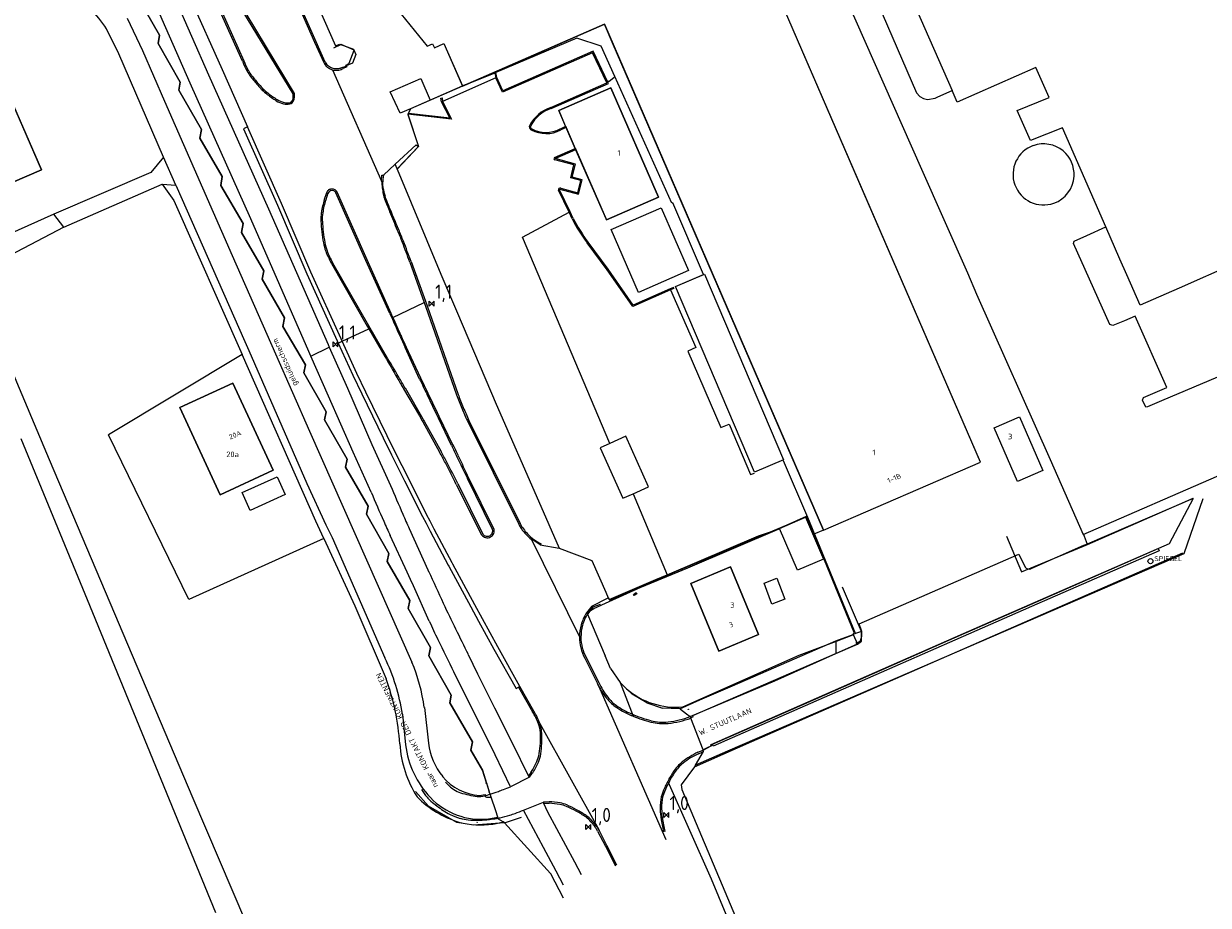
# Model space of a CAD drawing. Extents: x 145741 to 149421, y 457889 to 459999.
# Tile 77 of 84: x 149074 to 149285, y 459438 to 459595. Entities that reach past the tile are written whole.
import ezdxf
from ezdxf.enums import TextEntityAlignment as Align

# ---------------------------------------------------------------- set-up
doc = ezdxf.new("R2010")
doc.units = 0
doc.header["$LTSCALE"] = 4
doc.layers.get('0').update_dxf_attribs({"linetype": 'CONTINUOUS'})
doc.styles.add('ISO', font='ISO')
doc.styles.get("Standard").update_dxf_attribs({"font": 'ISO'})
doc.linetypes.add('RASTER', pattern='A,0.25,-0.25,[150,BLOK.SHX,S=0.25,R=0,X=0,Y=0],-0.25,0.25', length=1)

# ---------------------------------------------------------------- blocks, each defined once
blk = doc.blocks.new('kilometerpaal')
at = {"color": 0}
for p, q in [((-0.44, 0.44), (0.44, -0.44)), ((-0.44, -0.44), (-0.44, 0.44)), ((0.44, 0.44), (-0.44, -0.44)), ((0.44, -0.44), (0.44, 0.44))]:
    blk.add_line(p, q, dxfattribs=at)
at = {"color": 0, "style": 'ISO'}
blk.add_attdef('KILOMETERPAAL', (0.59, 0.87), '', height=2.5, dxfattribs=at)

msp = doc.modelspace()

# ---------------------------------------------------------------- linework, layer by layer
for p, q in [((149244.79, 459517.1), (149194.54, 459633.11)), ((149141.63, 459596.88), (149146.24, 459591.18)), ((149153.4, 459584.43), (149177.85, 459595.11)), ((149177.85, 459595.11), (149216.87, 459505.01)), ((149146.24, 459591.18), (149147.19, 459591.61)), ((149147.19, 459591.61), (149147.53, 459590.9)), ((149147.53, 459590.9), (149149.23, 459591.65)), ((149149.23, 459591.65), (149152.56, 459584.09)), ((149172.92, 459592.63), (149158.48, 459586.48)), ((149177.23, 459591.19), (149172.92, 459592.63)), ((149130.95, 459591.48), (149129.58, 459590.83)), ((149133.27, 459590.47), (149130.95, 459591.48)), ((149132.35, 459588.15), (149133.27, 459590.47)), ((149175.7, 459590.02), (149159.65, 459582.97)), ((149175.79, 459590.28), (149159.75, 459583.23)), ((149178.28, 459584.66), (149175.7, 459590.02)), ((149178.44, 459584.79), (149175.79, 459590.28)), ((149179.68, 459585.75), (149177.23, 459591.19)), ((149131.79, 459587.75), (149132.35, 459588.15)), ((149139.64, 459583.04), (149145.11, 459585.45)), ((149145.11, 459585.45), (149146.81, 459581.59)), ((149158.47, 459585.57), (149148.99, 459581.35)), ((149158.29, 459586.4), (149153.4, 459584.43)), ((149158.48, 459586.48), (149158.29, 459586.4)), ((149158.29, 459586.4), (149158.47, 459585.57)), ((149159.65, 459582.97), (149158.47, 459585.57)), ((149158.66, 459585.63), (149158.48, 459586.48)), ((149159.75, 459583.23), (149158.66, 459585.63)), ((149178.64, 459584.94), (149179.48, 459585.59)), ((149179.48, 459585.59), (149179.68, 459585.75)), ((149189.83, 459563.2), (149179.68, 459585.75)), ((149070.96, 459584.27), (149077.53, 459569.17)), ((149152.46, 459584.05), (149143.27, 459580.05)), ((149152.56, 459584.09), (149152.46, 459584.05)), ((149153.4, 459584.43), (149152.56, 459584.09)), ((149152.56, 459584.09), (149152.57, 459584.06)), ((149152.57, 459584.06), (149153.4, 459584.43)), ((149168.25, 459580.28), (149178.28, 459584.66)), ((149168.32, 459580.09), (149178.55, 459584.56)), ((149178.99, 459583.78), (149169.68, 459579.71)), ((149178.44, 459584.79), (149178.28, 459584.66)), ((149178.64, 459584.94), (149178.44, 459584.79)), ((149178.55, 459584.56), (149178.44, 459584.79)), ((149187.47, 459564.31), (149178.99, 459583.78)), ((149141.41, 459579.25), (149139.64, 459583.04)), ((149148.71, 459581.93), (149148.91, 459581.99)), ((149148.8, 459581.29), (149148.71, 459581.93)), ((149150.26, 459578.4), (149148.8, 459581.29)), ((149148.91, 459581.99), (149148.99, 459581.35)), ((149148.99, 459581.35), (149150.61, 459578.16)), ((149143.27, 459580.05), (149141.41, 459579.25)), ((149142.82, 459579.1), (149142.79, 459579.04)), ((149142.79, 459579.04), (149144.68, 459573.31)), ((149142.91, 459579.28), (149142.82, 459579.1)), ((149150.61, 459578.16), (149142.82, 459579.1)), ((149143.27, 459580.05), (149142.91, 459579.28)), ((149142.91, 459579.28), (149150.26, 459578.4)), ((149169.68, 459579.71), (149170.91, 459576.9)), ((149170.91, 459576.9), (149169.94, 459576.43)), ((149170.91, 459576.9), (149170.99, 459576.72)), ((149170.99, 459576.72), (149170.03, 459576.26)), ((149170.99, 459576.72), (149172.64, 459572.95)), ((149140.54, 459570.16), (149144.26, 459573.62)), ((149144.68, 459573.31), (149140.88, 459569.35)), ((149144.26, 459573.62), (149144.68, 459573.31)), ((149168.94, 459571.33), (149172.64, 459572.95)), ((149169.06, 459571.16), (149172.72, 459572.76)), ((149172.64, 459572.95), (149172.72, 459572.76)), ((149172.72, 459572.76), (149178.2, 459560.25)), ((149172.4, 459570.04), (149169.01, 459570.97)), ((149172.65, 459570.18), (149169.06, 459571.16)), ((149077.53, 459569.17), (149069.1, 459565.54)), ((149171.82, 459567.72), (149172.4, 459570.04)), ((149172.06, 459567.86), (149172.65, 459570.18)), ((149173.61, 459567.25), (149171.82, 459567.72)), ((149173.85, 459567.39), (149172.06, 459567.86)), ((149173.07, 459565.09), (149173.61, 459567.25)), ((149173.22, 459564.85), (149173.85, 459567.39)), ((149171.54, 459561.6), (149169.66, 459565.54)), ((149171.73, 459561.68), (149169.84, 459565.62)), ((149169.88, 459565.72), (149173.22, 459564.85)), ((149170.05, 459565.88), (149173.07, 459565.09)), ((149178.2, 459560.25), (149187.47, 459564.31)), ((149179, 459558.51), (149187.95, 459562.42)), ((149187.95, 459562.42), (149192.83, 459551.26)), ((149190.02, 459563.28), (149189.83, 459563.2)), ((149195.49, 459550.54), (149190.02, 459563.28)), ((149163.24, 459557.15), (149171.54, 459561.6)), ((149172.07, 459560.42), (149171.54, 459561.6)), ((149172.25, 459560.51), (149171.73, 459561.68)), ((149183.88, 459547.34), (149179, 459558.51)), ((149178.78, 459520.45), (149163.24, 459557.15)), ((149178.31, 459551.34), (149174.75, 459556.14)), ((149178.47, 459551.46), (149174.91, 459556.26)), ((149182.88, 459544.83), (149178.31, 459551.34)), ((149182.95, 459545.08), (149178.47, 459551.46)), ((149192.83, 459551.26), (149183.88, 459547.34)), ((149190.49, 459548.41), (149195.49, 459550.54)), ((149195.49, 459550.54), (149195.64, 459550.6)), ((149195.64, 459550.6), (149209.73, 459517.53)), ((149189.58, 459547.81), (149182.88, 459544.83)), ((149189.51, 459547.99), (149182.95, 459545.08)), ((149190.12, 459548.23), (149189.51, 459547.99)), ((149190.19, 459548.04), (149189.58, 459547.81)), ((149189.58, 459547.81), (149194.08, 459537.51)), ((149190.19, 459548.04), (149190.12, 459548.23)), ((149204.58, 459515.33), (149190.49, 459548.41)), ((149194.08, 459537.51), (149192.7, 459536.9)), ((149192.7, 459536.9), (149198.58, 459523.31)), ((149111.62, 459531.19), (149102.17, 459526.82)), ((149118.8, 459515.69), (149111.62, 459531.19)), ((149102.17, 459526.82), (149109.35, 459511.31)), ((149247.27, 459523.21), (149251.78, 459525.16)), ((149251.78, 459525.16), (149255.9, 459515.65)), ((149198.58, 459523.31), (149200.06, 459523.9)), ((149200.06, 459523.9), (149203.87, 459514.9)), ((149251.4, 459513.69), (149247.27, 459523.21)), ((149178.78, 459520.45), (149177.07, 459519.67)), ((149181.64, 459521.74), (149178.78, 459520.45)), ((149185.69, 459512.75), (149181.64, 459521.74)), ((149177.07, 459519.67), (149181.11, 459510.69)), ((149109.35, 459511.31), (149118.8, 459515.69)), ((149209.73, 459517.53), (149204.58, 459515.33)), ((149214.07, 459507.29), (149209.75, 459517.33)), ((149216.87, 459505.01), (149244.79, 459517.1)), ((149255.9, 459515.65), (149251.4, 459513.69)), ((149113.29, 459511.7), (149119.5, 459514.53)), ((149119.5, 459514.53), (149120.95, 459511.34)), ((149203.87, 459514.9), (149204.54, 459515.15)), ((149114.74, 459508.51), (149113.29, 459511.7)), ((149181.11, 459510.69), (149182.92, 459511.5)), ((149182.92, 459511.5), (149185.69, 459512.75)), ((149182.92, 459511.5), (149189.01, 459497.04)), ((149120.95, 459511.34), (149114.74, 459508.51)), ((149263.89, 459502.46), (149282.71, 459510.7)), ((149222.55, 459486.6), (149214.07, 459507.29)), ((149209.02, 459505.25), (149192.6, 459498.27)), ((149205.26, 459503.98), (149209.02, 459505.25)), ((149189.01, 459497.04), (149205.26, 459503.98)), ((149249.45, 459503.91), (149252.12, 459497.56)), ((149263.89, 459502.46), (149263.15, 459504.37)), ((149228.77, 459478.19), (149280.85, 459501)), ((149252.12, 459497.56), (149263.89, 459502.46)), ((149254.67, 459492.19), (149276.45, 459501.72)), ((149276.62, 459501.35), (149254.83, 459491.83)), ((149276.45, 459501.72), (149277.64, 459502.27)), ((149276.45, 459501.72), (149276.62, 459501.35)), ((149192.6, 459498.27), (149178.69, 459492.51)), ((149187.01, 459496.22), (149189.01, 459497.04)), ((149193.19, 459495.53), (149200.28, 459498.49)), ((149200.28, 459498.49), (149205.29, 459486.42)), ((149178.66, 459492.66), (149187.01, 459496.22)), ((149198.21, 459483.49), (149193.19, 459495.53)), ((149223.62, 459486.98), (149220.24, 459494.85)), ((149178.51, 459492.96), (149178.66, 459492.66)), ((149182.99, 459493.58), (149183.49, 459493.9)), ((149183.11, 459493.38), (149182.99, 459493.58)), ((149183.61, 459493.7), (149183.11, 459493.38)), ((149183.49, 459493.9), (149183.61, 459493.7)), ((149175.75, 459491.28), (149174.8, 459490.05)), ((149177.08, 459491.8), (149175.75, 459491.28)), ((149239.15, 459485.4), (149254.67, 459492.19)), ((149254.83, 459491.83), (149239.31, 459485.03)), ((149205.29, 459486.42), (149198.21, 459483.49)), ((149219.04, 459485.33), (149222.15, 459486.46)), ((149222.55, 459486.6), (149222.15, 459486.46)), ((149222.15, 459486.46), (149222.88, 459484.71)), ((149223.62, 459486.98), (149222.55, 459486.6)), ((149223.63, 459485.23), (149223.62, 459486.98)), ((149200.66, 459477.29), (149219.04, 459485.33)), ((149219.04, 459485.33), (149219.05, 459483.06)), ((149219.05, 459483.06), (149222.88, 459484.71)), ((149222.88, 459484.71), (149223.63, 459485.23)), ((149226.95, 459480.02), (149239.15, 459485.4)), ((149239.31, 459485.03), (149227.11, 459479.65)), ((149208.19, 459478.18), (149219.05, 459483.06)), ((149213.44, 459474.09), (149226.95, 459480.02)), ((149193.1, 459471.81), (149208.19, 459478.18)), ((149204.1, 459467.37), (149228.77, 459478.19)), ((149227.11, 459479.65), (149213.61, 459473.72)), ((149194.83, 459474.78), (149200.66, 459477.29)), ((149191.28, 459473.21), (149194.83, 459474.78)), ((149197.05, 459466.89), (149213.44, 459474.09)), ((149213.61, 459473.72), (149197.22, 459466.53)), ((149193.84, 459462.89), (149204.1, 459467.37)), ((149195.4, 459465.86), (149196.84, 459466.59)), ((149196.78, 459466.78), (149197.05, 459466.89)), ((149196.84, 459466.59), (149196.78, 459466.78)), ((149197.22, 459466.53), (149197.05, 459466.89)), ((149146.5, 459455.86), (149144.18, 459458.48)), ((149151.55, 459452.95), (149146.5, 459455.86)), ((149154.49, 459452.47), (149151.55, 459452.95)), ((149160.04, 459452.93), (149154.49, 459452.47))]:
    msp.add_line(p, q)
at = {"linetype": 'Continuous'}
for p, q in [((149224.1, 459564.87), (149194.54, 459633.11)), ((149212.94, 459617.44), (149234.32, 459569.3)), ((149117.06, 459612.54), (149126.19, 459591.91)), ((149128.07, 459588.33), (149117.28, 459612.66)), ((149113.33, 459588.48), (149104.17, 459609.03)), ((149104.39, 459609.15), (149113.58, 459588.55)), ((149098.11, 459607.04), (149107.31, 459586.08)), ((149100.25, 459608.28), (149109.72, 459587)), ((149104.06, 459584.59), (149094.71, 459605.83)), ((149122.37, 459582.68), (149109.83, 459603.33)), ((149110.03, 459603.45), (149122.58, 459582.78)), ((149098.57, 459593.16), (149094.62, 459600.07)), ((149125.76, 459600.68), (149129.93, 459591.21)), ((149231.76, 459601.53), (149239.76, 459583.27)), ((149226.51, 459598.75), (149233.42, 459582.89)), ((149092.83, 459596.14), (149095.52, 459590.39)), ((149141.63, 459596.88), (149146.24, 459591.18)), ((149091.3, 459589.84), (149089.15, 459594.26)), ((149177.85, 459595.11), (149152.57, 459584.06)), ((149179.23, 459591.92), (149177.85, 459595.11)), ((149098.31, 459591.67), (149098.57, 459593.16)), ((149102.26, 459584.75), (149098.31, 459591.67)), ((149126.19, 459591.91), (149127.84, 459588.25)), ((149146.24, 459591.18), (149147.19, 459591.61)), ((149147.19, 459591.61), (149147.53, 459590.9)), ((149147.53, 459590.9), (149149.23, 459591.65)), ((149149.23, 459591.65), (149152.57, 459584.06)), ((149216.87, 459505.01), (149179.23, 459591.92)), ((149099.27, 459571.43), (149091.3, 459589.84)), ((149095.52, 459590.39), (149099.45, 459581.41)), ((149129.93, 459591.21), (149130.71, 459591.52)), ((149130.71, 459591.52), (149133.1, 459590.64)), ((149133.52, 459589.67), (149132.96, 459588.18)), ((149133.1, 459590.64), (149133.52, 459589.67)), ((149374.97, 459589.66), (149280.19, 459548.12)), ((149077.53, 459569.17), (149069.31, 459588.06)), ((149131.75, 459587.58), (149130.84, 459587.29)), ((149131.93, 459587.5), (149131.31, 459587.21)), ((149131.79, 459587.75), (149131.69, 459587.71)), ((149131.69, 459587.71), (149131.75, 459587.58)), ((149131.83, 459587.68), (149131.79, 459587.75)), ((149132.96, 459588.18), (149131.83, 459587.68)), ((149131.83, 459587.68), (149131.93, 459587.5)), ((149254.69, 459587.41), (149240.65, 459581.23)), ((149257.02, 459582.07), (149254.69, 459587.41)), ((149107.31, 459586.08), (149117.96, 459562.23)), ((149109.72, 459587), (149114.26, 459576.79)), ((149129.32, 459586.99), (149129.37, 459586.98)), ((149129.37, 459586.98), (149138.13, 459567.17)), ((149130.94, 459587.04), (149131.13, 459587.13)), ((149131.13, 459587.13), (149131.31, 459587.21)), ((149102.02, 459583.32), (149102.26, 459584.75)), ((149106.04, 459576.35), (149102.02, 459583.32)), ((149114.85, 459560.41), (149104.06, 459584.59)), ((149152.57, 459584.06), (149143.29, 459580.04)), ((149169.68, 459579.71), (149178.99, 459583.78)), ((149178.99, 459583.78), (149187.47, 459564.31)), ((149237.23, 459582.15), (149239.76, 459583.27)), ((149240.65, 459581.23), (149239.76, 459583.27)), ((149099.45, 459581.41), (149111.52, 459553.93)), ((149233.42, 459582.89), (149233.98, 459582.24)), ((149233.98, 459582.24), (149234.68, 459581.87)), ((149234.68, 459581.87), (149235.38, 459581.7)), ((149235.38, 459581.7), (149236.73, 459581.94)), ((149236.73, 459581.94), (149237.23, 459582.15)), ((149251.36, 459579.7), (149257.02, 459582.07)), ((149143.29, 459580.04), (149142.82, 459579.07)), ((149142.82, 459579.07), (149142.87, 459578.92)), ((149170.95, 459576.81), (149169.68, 459579.71)), ((149253.74, 459574.38), (149251.36, 459579.7)), ((149142.87, 459578.92), (149144.73, 459573.33)), ((149105.76, 459574.82), (149106.04, 459576.35)), ((149109.75, 459567.97), (149105.76, 459574.82)), ((149114.26, 459576.79), (149113.55, 459576.47)), ((149113.55, 459576.47), (149119.58, 459562.86)), ((149120.31, 459563.18), (149114.26, 459576.79)), ((149172.64, 459572.96), (149170.95, 459576.81)), ((149259.4, 459576.66), (149253.74, 459574.38)), ((149267.14, 459558.99), (149259.4, 459576.66)), ((149144.73, 459573.33), (149140.93, 459569.31)), ((149178.12, 459560.41), (149172.64, 459572.96)), ((149099.27, 459571.43), (149097.02, 459568.71)), ((149101.49, 459566.44), (149099.27, 459571.43)), ((149069.1, 459565.54), (149077.53, 459569.17)), ((149097.02, 459568.71), (149079.74, 459561.24)), ((149138.48, 459568.24), (149140.54, 459570.16)), ((149140.88, 459569.35), (149140.54, 459570.16)), ((149140.9, 459569.29), (149140.88, 459569.35)), ((149140.93, 459569.31), (149140.9, 459569.29)), ((149140.9, 459569.29), (149148.7, 459550.57)), ((149234.32, 459569.3), (149242.52, 459550.84)), ((149081.52, 459558.94), (149099.02, 459566.62)), ((149099.02, 459566.62), (149101.49, 459566.44)), ((149099.02, 459566.62), (149101.14, 459563.71)), ((149101.49, 459566.44), (149113.79, 459538.58)), ((149109.48, 459566.38), (149109.75, 459567.97)), ((149113.5, 459559.58), (149109.48, 459566.38)), ((149138.13, 459567.17), (149138.19, 459568.24)), ((149138.19, 459568.24), (149138.48, 459568.24)), ((149128.31, 459565.08), (149127.92, 459563.89)), ((149128.56, 459564.98), (149128.17, 459563.82)), ((149135.34, 459553.04), (149129.98, 459565.07)), ((149135.59, 459553.11), (149130.2, 459565.19)), ((149187.47, 459564.31), (149178.2, 459560.25)), ((149244.79, 459517.1), (149224.1, 459564.87)), ((149101.14, 459563.71), (149113.29, 459536.29)), ((149117.96, 459562.23), (149128.6, 459538.07)), ((149119.58, 459562.86), (149124.82, 459550.65)), ((149125.55, 459550.97), (149120.31, 459563.18)), ((149179, 459558.51), (149187.95, 459562.42)), ((149187.95, 459562.42), (149192.83, 459551.26)), ((149079.74, 459561.24), (149070.49, 459557.14)), ((149081.52, 459558.94), (149079.74, 459561.24)), ((149125.17, 459536.79), (149114.85, 459560.41)), ((149178.2, 459560.25), (149178.12, 459560.41)), ((149081.52, 459558.94), (149071.93, 459553.91)), ((149113.18, 459558.02), (149113.5, 459559.58)), ((149117.17, 459551.2), (149113.18, 459558.02)), ((149183.88, 459547.34), (149179, 459558.51)), ((149263.73, 459557.48), (149267.14, 459558.99)), ((149269.65, 459553.26), (149267.14, 459558.99)), ((149261.39, 459556.06), (149261.51, 459556.49)), ((149267.83, 459541.6), (149261.39, 459556.06)), ((149261.51, 459556.49), (149263.73, 459557.48)), ((149111.52, 459553.93), (149119.25, 459536.42)), ((149129.19, 459552.51), (149135.58, 459541.3)), ((149129.4, 459552.62), (149135.82, 459541.43)), ((149139.62, 459543.57), (149135.34, 459553.04)), ((149139.82, 459543.59), (149135.59, 459553.11)), ((149143.14, 459552.74), (149145.72, 459545.52)), ((149143.39, 459552.84), (149146.22, 459544.93)), ((149270.87, 459550.48), (149269.65, 459553.26)), ((149116.86, 459549.67), (149117.17, 459551.2)), ((149120.86, 459542.8), (149116.86, 459549.67)), ((149124.82, 459550.65), (149130.2, 459538.72)), ((149130.93, 459539.05), (149125.55, 459550.97)), ((149148.7, 459550.57), (149151.64, 459543.63)), ((149192.83, 459551.26), (149183.88, 459547.34)), ((149190.49, 459548.41), (149195.64, 459550.6)), ((149195.64, 459550.6), (149209.73, 459517.53)), ((149242.52, 459550.84), (149244.12, 459547.05)), ((149273.23, 459545.08), (149270.87, 459550.48)), ((149204.58, 459515.33), (149190.49, 459548.41)), ((149280.19, 459548.12), (149273.23, 459545.08)), ((149140.13, 459542.89), (149145.72, 459545.52)), ((149145.72, 459545.52), (149145.95, 459544.87)), ((149244.12, 459547.05), (149257.25, 459517.58)), ((149079, 459517.54), (149068.04, 459543.41)), ((149140.13, 459542.89), (149139.82, 459543.59)), ((149145.95, 459544.87), (149151.5, 459529.13)), ((149146.22, 459544.93), (149151.75, 459529.19)), ((149151.64, 459543.63), (149158.55, 459527.44)), ((149272.37, 459543.1), (149270.46, 459542.3)), ((149278.02, 459530.41), (149272.37, 459543.1)), ((149120.56, 459541.26), (149120.86, 459542.8)), ((149124.56, 459534.45), (149120.56, 459541.26)), ((149135.58, 459541.3), (149135.83, 459540.87)), ((149135.82, 459541.43), (149138.97, 459536)), ((149268.38, 459541.43), (149267.83, 459541.6)), ((149270.46, 459542.3), (149268.38, 459541.43)), ((149131.11, 459538.65), (149130.93, 459539.05)), ((149131.11, 459538.65), (149135.83, 459540.87)), ((149135.83, 459540.87), (149138.71, 459535.95)), ((149113.79, 459538.58), (149114.47, 459537.01)), ((149114.47, 459537.01), (149124.83, 459513.31)), ((149125.51, 459536.01), (149125.17, 459536.79)), ((149125.51, 459536.01), (149128.82, 459537.57)), ((149128.6, 459538.07), (149128.82, 459537.57)), ((149128.82, 459537.57), (149132.08, 459530.26)), ((149130.2, 459538.72), (149130.39, 459538.31)), ((149130.39, 459538.31), (149131.11, 459538.65)), ((149130.39, 459538.31), (149133.01, 459532.59)), ((149133.73, 459532.92), (149131.11, 459538.65)), ((149144.9, 459531.91), (149142.31, 459537.54)), ((149145.12, 459532.08), (149142.52, 459537.64)), ((149113.29, 459536.29), (149089.51, 459521.99)), ((149126.43, 459506.61), (149113.29, 459536.29)), ((149119.25, 459536.42), (149125.26, 459522.66)), ((149128.67, 459528.85), (149125.51, 459536.01)), ((149124.28, 459533.03), (149124.56, 459534.45)), ((149128.26, 459526.08), (149124.28, 459533.03)), ((149133.01, 459532.59), (149134.59, 459529.26)), ((149135.31, 459529.6), (149133.73, 459532.92)), ((149102.17, 459526.82), (149111.62, 459531.19)), ((149111.62, 459531.19), (149118.8, 459515.69)), ((149146.43, 459529.35), (149145.12, 459532.08)), ((149287.06, 459532.25), (149277.08, 459528.02)), ((149133.06, 459518.9), (149128.67, 459528.85)), ((149132.08, 459530.26), (149136.41, 459520.25)), ((149134.59, 459529.26), (149138.41, 459521.42)), ((149139.12, 459521.78), (149135.31, 459529.6)), ((149142.04, 459530.18), (149144.86, 459525.37)), ((149142.32, 459530.32), (149145.5, 459524.81)), ((149148.09, 459525.91), (149146.43, 459529.35)), ((149273.68, 459528.16), (149273.88, 459528.61)), ((149273.88, 459528.61), (149278.02, 459530.41)), ((149109.35, 459511.31), (149102.17, 459526.82)), ((149158.55, 459527.44), (149166.07, 459510.22)), ((149274.29, 459526.91), (149273.68, 459528.16)), ((149274.59, 459526.97), (149274.29, 459526.91)), ((149277.08, 459528.02), (149274.59, 459526.97)), ((149127.99, 459524.65), (149128.26, 459526.08)), ((149131.98, 459517.65), (149127.99, 459524.65)), ((149144.86, 459525.37), (149145.37, 459524.49)), ((149145.37, 459524.49), (149145.48, 459524.31)), ((149145.48, 459524.31), (149148.46, 459518.92)), ((149145.5, 459524.81), (149145.61, 459524.61)), ((149145.61, 459524.61), (149145.72, 459524.41)), ((149145.72, 459524.41), (149148.72, 459519.03)), ((149148.25, 459524.97), (149147.87, 459525.77)), ((149148.41, 459525.26), (149148.09, 459525.91)), ((149150.56, 459520.11), (149148.25, 459524.97)), ((149150.84, 459520.23), (149148.41, 459525.26)), ((149153.41, 459524.46), (149162.55, 459506.06)), ((149153.69, 459524.55), (149162.81, 459506.18)), ((149103.79, 459492.65), (149089.51, 459521.99)), ((149125.26, 459522.66), (149143.53, 459481.53)), ((149073.84, 459521.35), (149085.7, 459492.68)), ((149136.41, 459520.25), (149139.71, 459512.97)), ((149138.41, 459521.42), (149139.92, 459518.41)), ((149140.63, 459518.77), (149139.12, 459521.78)), ((149136.26, 459511.75), (149133.06, 459518.9)), ((149139.92, 459518.41), (149142.24, 459513.8)), ((149142.96, 459514.16), (149140.63, 459518.77)), ((149103.73, 459459.21), (149079, 459517.54)), ((149118.8, 459515.69), (149109.35, 459511.31)), ((149131.71, 459516.24), (149131.98, 459517.65)), ((149135.71, 459509.27), (149131.71, 459516.24)), ((149209.73, 459517.53), (149204.58, 459515.33)), ((149216.87, 459505.01), (149244.79, 459517.1)), ((149257.25, 459517.58), (149263.09, 459504.24)), ((149113.29, 459511.7), (149119.5, 459514.53)), ((149119.5, 459514.53), (149120.95, 459511.34)), ((149142.24, 459513.8), (149145.44, 459507.46)), ((149146.15, 459507.82), (149142.96, 459514.16)), ((149157.91, 459505.14), (149153.44, 459514.18)), ((149158.15, 459505.26), (149153.68, 459514.27)), ((149263.09, 459504.24), (149288.21, 459515.13)), ((149114.74, 459508.51), (149113.29, 459511.7)), ((149124.83, 459513.31), (149128.2, 459505.97)), ((149151.43, 459513.16), (149155.95, 459504.18)), ((149151.7, 459513.29), (149156.17, 459504.3)), ((149120.95, 459511.34), (149114.74, 459508.51)), ((149166.07, 459510.22), (149169.76, 459501.79)), ((149282.69, 459510.66), (149263.84, 459502.53)), ((149282.69, 459510.66), (149278.4, 459502.59)), ((149135.44, 459507.84), (149135.71, 459509.27)), ((149139.42, 459500.85), (149135.44, 459507.84)), ((149145.44, 459507.46), (149146.05, 459506.25)), ((149146.76, 459506.61), (149146.15, 459507.82)), ((149209.04, 459505.33), (149213.67, 459507.3)), ((149210.38, 459505.98), (149213.84, 459507.48)), ((149213.67, 459507.3), (149216.83, 459499.86)), ((149213.84, 459507.48), (149215.15, 459504.3)), ((149127.86, 459503.5), (149126.43, 459506.61)), ((149128.2, 459505.97), (149129.12, 459504.07)), ((149143.05, 459505.29), (149146.38, 459497.93)), ((149146.05, 459506.25), (149146.8, 459504.8)), ((149147.51, 459505.18), (149146.76, 459506.61)), ((149150.71, 459499.18), (149147.51, 459505.18)), ((149189.96, 459497.41), (149210.38, 459505.98)), ((149212.2, 459497.89), (149209.04, 459505.33)), ((149127.86, 459503.5), (149103.79, 459492.65)), ((149127.86, 459503.5), (149133.35, 459491.55)), ((149129.12, 459504.07), (149129.3, 459503.72)), ((149129.3, 459503.72), (149138.72, 459482.3)), ((149142.67, 459497.52), (149139.66, 459504.07)), ((149146.8, 459504.8), (149150.01, 459498.8)), ((149164.77, 459503.44), (149173.38, 459485.99)), ((149166.39, 459502.4), (149164.77, 459503.44)), ((149216.87, 459505.01), (149215.15, 459504.3)), ((149222.31, 459486.81), (149215.15, 459504.3)), ((149166.55, 459502.57), (149166.39, 459502.4)), ((149166.39, 459502.4), (149169.76, 459501.79)), ((149169.76, 459501.79), (149175.59, 459499.6)), ((149263.19, 459502.26), (149253.77, 459498.12)), ((149278.4, 459502.59), (149260.21, 459494.62)), ((149263.84, 459502.53), (149263.19, 459502.26)), ((149139.13, 459499.45), (149139.42, 459500.85)), ((149143.14, 459492.51), (149139.13, 459499.45)), ((149150.01, 459498.8), (149150.11, 459498.6)), ((149150.82, 459498.98), (149150.71, 459499.18)), ((149154.74, 459491.71), (149150.82, 459498.98)), ((149175.59, 459499.6), (149178.05, 459493.99)), ((149216.83, 459499.86), (149212.2, 459497.89)), ((149223.19, 459488.34), (149251.66, 459500.73)), ((149251.66, 459500.73), (149252.77, 459498.44)), ((149143.27, 459496.22), (149142.67, 459497.52)), ((149146.38, 459497.93), (149146.49, 459497.67)), ((149150.11, 459498.6), (149154.04, 459491.33)), ((149178.68, 459492.32), (149189.96, 459497.41)), ((149200.28, 459498.49), (149193.19, 459495.53)), ((149205.29, 459486.42), (149200.28, 459498.49)), ((149143.79, 459495.08), (149143.27, 459496.22)), ((149146.63, 459488.79), (149143.79, 459495.08)), ((149193.19, 459495.53), (149198.21, 459483.49)), ((149206.26, 459495.6), (149208.53, 459496.46)), ((149207.67, 459491.86), (149206.26, 459495.6)), ((149208.53, 459496.46), (149209.95, 459492.73)), ((149260.21, 459494.62), (149241.72, 459486.54)), ((149085.7, 459492.68), (149108.57, 459436.96)), ((149142.87, 459491.05), (149143.14, 459492.51)), ((149175.59, 459491.49), (149178.51, 459492.96)), ((149178.05, 459493.99), (149178.51, 459492.96)), ((149209.95, 459492.73), (149207.67, 459491.86)), ((149133.35, 459491.55), (149138.97, 459478.55)), ((149146.85, 459484.09), (149142.87, 459491.05)), ((149154.04, 459491.33), (149155.4, 459488.82)), ((149156.1, 459489.2), (149154.74, 459491.71)), ((149175.59, 459491.49), (149174.64, 459490.29)), ((149174.64, 459490.29), (149175.94, 459491.08)), ((149175.94, 459491.08), (149178.68, 459492.32)), ((149155.4, 459488.82), (149158.13, 459483.85)), ((149158.83, 459484.24), (149156.1, 459489.2)), ((149174.64, 459490.29), (149174.58, 459490.22)), ((149174.58, 459490.22), (149174.82, 459490.09)), ((149174.8, 459490.05), (149174.82, 459490.09)), ((149174.8, 459490.05), (149177.95, 459482.66)), ((149223.68, 459486.95), (149223.19, 459488.34)), ((149198.21, 459483.49), (149205.29, 459486.42)), ((149219.14, 459485.24), (149222.08, 459486.39)), ((149222.08, 459486.39), (149222.31, 459486.81)), ((149241.72, 459486.54), (149222.98, 459478.32)), ((149223.45, 459485.31), (149223.69, 459486.12)), ((149223.69, 459486.12), (149223.68, 459486.95)), ((149146.56, 459482.66), (149146.85, 459484.09)), ((149162.77, 459477.18), (149158.83, 459484.24)), ((149212.5, 459482.73), (149219.14, 459485.24)), ((149219.16, 459483.1), (149222.76, 459484.71)), ((149222.67, 459484.92), (149223.01, 459485.09)), ((149222.76, 459484.71), (149222.67, 459484.92)), ((149223.01, 459485.09), (149223.45, 459485.31)), ((149150.54, 459475.65), (149146.56, 459482.66)), ((149153.54, 459482.9), (149155.24, 459479.44)), ((149158.13, 459483.85), (149162.08, 459476.79)), ((149174.33, 459482.22), (149176.57, 459477.71)), ((149174.58, 459482.32), (149176.81, 459477.86)), ((149178.93, 459480.36), (149177.95, 459482.66)), ((149191.81, 459473.57), (149212.5, 459482.73)), ((149193.57, 459472.01), (149219.16, 459483.1)), ((149178.93, 459480.36), (149180.62, 459477.89)), ((149154.84, 459472.07), (149151.02, 459479.74)), ((149155.24, 459479.44), (149158.22, 459473.37)), ((149176.57, 459477.71), (149188.79, 459449.91)), ((149181.75, 459476.77), (149180.62, 459477.89)), ((149180.62, 459477.89), (149182.96, 459471.88)), ((149222.98, 459478.32), (149196.78, 459466.78)), ((149150.3, 459474.28), (149150.54, 459475.65)), ((149162.08, 459476.79), (149162.53, 459477.04)), ((149162.53, 459477.04), (149162.77, 459477.18)), ((149162.53, 459477.04), (149165.02, 459472.64)), ((149165.25, 459472.76), (149162.77, 459477.18)), ((149181.75, 459476.77), (149182.76, 459475.78)), ((149185.37, 459474.29), (149182.76, 459475.78)), ((149154.33, 459467.33), (149150.3, 459474.28)), ((149185.37, 459474.29), (149188.19, 459473.33)), ((149141.83, 459472.23), (149142.39, 459466.77)), ((149145.75, 459473.43), (149146.49, 459467.09)), ((149158.37, 459465.01), (149154.84, 459472.07)), ((149158.22, 459473.37), (149161.39, 459467.15)), ((149191.28, 459473.21), (149188.19, 459473.33)), ((149191.28, 459473.21), (149191.36, 459473.14)), ((149191.36, 459473.14), (149192.46, 459472.3)), ((149192.46, 459472.3), (149193.1, 459471.81)), ((149193.1, 459471.81), (149193.18, 459471.64)), ((149193.18, 459471.64), (149193.62, 459471.77)), ((149193.18, 459471.64), (149193.21, 459471.55)), ((149195.39, 459465.9), (149193.21, 459471.55)), ((149193.62, 459471.77), (149193.57, 459472.01)), ((149166.31, 459470.61), (149176.86, 459451.61)), ((149154, 459465.83), (149154.33, 459467.33)), ((149161.39, 459467.15), (149164.28, 459461.2)), ((149156.09, 459462.26), (149154, 459465.83)), ((149161.08, 459459.33), (149158.37, 459465.01)), ((149194.02, 459463.19), (149195.49, 459465.63)), ((149194.48, 459465.48), (149195.4, 459465.86)), ((149194.57, 459465.19), (149195.22, 459465.49)), ((149195.22, 459465.49), (149195.49, 459465.63)), ((149196.11, 459466.23), (149195.39, 459465.9)), ((149195.39, 459465.9), (149195.4, 459465.86)), ((149195.49, 459465.63), (149195.4, 459465.86)), ((149196.87, 459466.59), (149196.11, 459466.23)), ((149196.78, 459466.78), (149196.87, 459466.59)), ((149194.02, 459463.19), (149193.84, 459462.89)), ((149156.82, 459460.01), (149156.09, 459462.26)), ((149164.46, 459461.04), (149161.08, 459459.33)), ((149164.79, 459461.97), (149164.28, 459461.2)), ((149164.28, 459461.2), (149164.46, 459461.04)), ((149164.46, 459461.04), (149165.04, 459461.82)), ((149193.84, 459462.89), (149191.47, 459459.64)), ((149104.55, 459457.26), (149103.73, 459459.21)), ((149156.68, 459459.96), (149156.82, 459460.01)), ((149156.82, 459460.01), (149157.32, 459458.42)), ((149189.11, 459460.28), (149196.82, 459442.95)), ((149191.47, 459459.64), (149191.64, 459458.86)), ((149191.64, 459458.86), (149244.22, 459333.94)), ((149113.95, 459435.29), (149104.55, 459457.26)), ((149155.58, 459457.79), (149156.57, 459457.95)), ((149156.57, 459457.95), (149156.57, 459457.73)), ((149156.57, 459457.73), (149156.59, 459457.64)), ((149156.59, 459457.64), (149156.61, 459457.59)), ((149156.61, 459457.59), (149156.7, 459457.51)), ((149156.7, 459457.51), (149156.82, 459457.47)), ((149156.82, 459457.47), (149157.64, 459457.47)), ((149157.46, 459458.01), (149157.32, 459458.42)), ((149157.64, 459457.47), (149157.46, 459458.01)), ((149158.47, 459455.01), (149157.64, 459457.47)), ((149163.43, 459455.17), (149167, 459456.6)), ((149167, 459456.6), (149166.98, 459456.38)), ((149167.98, 459456.66), (149167, 459456.6)), ((149158.84, 459453.91), (149158.47, 459455.01)), ((149166.96, 459448.53), (149163.43, 459455.17)), ((149166.98, 459456.38), (149167.67, 459454.84)), ((149166.98, 459456.38), (149168, 459456.38)), ((149167.67, 459454.84), (149172.48, 459445.95)), ((149157.2, 459453.62), (149158.84, 459453.91)), ((149158.84, 459453.91), (149158.9, 459453.74)), ((149158.98, 459453.75), (149158.9, 459453.74)), ((149158.96, 459453.54), (149158.9, 459453.74)), ((149159.78, 459453.08), (149158.96, 459453.54)), ((149159.08, 459452.88), (149159.78, 459453.08)), ((149160.04, 459452.93), (149159.78, 459453.08)), ((149168.23, 459443.89), (149160.04, 459452.93)), ((149188.14, 459453.87), (149188.08, 459454.38)), ((149188.15, 459453.78), (149188.14, 459453.87)), ((149176.61, 459451.44), (149178, 459448.75)), ((149178.26, 459448.88), (149176.86, 459451.61)), ((149169.22, 459444.31), (149166.96, 459448.53)), ((149178, 459448.75), (149179.82, 459445.24)), ((149180.06, 459445.36), (149178.26, 459448.88)), ((149170.55, 459441.83), (149169.22, 459444.31)), ((149172.48, 459445.95), (149173.68, 459443.72)), ((149168.27, 459443.83), (149168.23, 459443.89)), ((149170.52, 459439.48), (149168.27, 459443.83)), ((149196.82, 459442.95), (149207.02, 459418.38))]:
    msp.add_line(p, q, dxfattribs=at)
at = {"linetype": 'Continuous', "lineweight": -3}
for p, q in [((149094.62, 459600.07), (149098.57, 459593.16)), ((149098.57, 459593.16), (149098.31, 459591.67)), ((149098.31, 459591.67), (149102.26, 459584.75)), ((149102.26, 459584.75), (149102.02, 459583.32)), ((149102.02, 459583.32), (149106.04, 459576.35)), ((149106.04, 459576.35), (149105.76, 459574.82)), ((149105.76, 459574.82), (149109.75, 459567.97)), ((149109.75, 459567.97), (149109.48, 459566.38)), ((149109.48, 459566.38), (149113.5, 459559.58)), ((149113.5, 459559.58), (149113.18, 459558.02)), ((149113.18, 459558.02), (149117.17, 459551.2)), ((149117.17, 459551.2), (149116.86, 459549.67)), ((149116.86, 459549.67), (149120.86, 459542.8)), ((149120.86, 459542.8), (149120.56, 459541.26)), ((149120.56, 459541.26), (149124.56, 459534.45)), ((149124.56, 459534.45), (149124.28, 459533.03)), ((149124.28, 459533.03), (149128.26, 459526.08)), ((149128.26, 459526.08), (149127.99, 459524.65)), ((149127.99, 459524.65), (149131.98, 459517.65)), ((149131.98, 459517.65), (149131.71, 459516.24)), ((149131.71, 459516.24), (149135.71, 459509.27)), ((149135.71, 459509.27), (149135.44, 459507.84)), ((149135.44, 459507.84), (149139.42, 459500.85)), ((149139.42, 459500.85), (149139.13, 459499.45)), ((149139.13, 459499.45), (149143.14, 459492.51)), ((149143.14, 459492.51), (149142.87, 459491.05)), ((149142.87, 459491.05), (149146.85, 459484.09)), ((149146.85, 459484.09), (149146.56, 459482.66)), ((149146.56, 459482.66), (149150.54, 459475.65)), ((149150.54, 459475.65), (149150.3, 459474.28)), ((149150.3, 459474.28), (149154.33, 459467.33)), ((149154.33, 459467.33), (149154, 459465.83)), ((149154, 459465.83), (149156.09, 459462.26)), ((149156.09, 459462.26), (149157.32, 459458.42))]:
    msp.add_line(p, q, dxfattribs=at)
at = {"linetype": 'RASTER', "lineweight": -3}
for p, q in [((149284.44, 459510.58), (149281.06, 459500.79)), ((149281.06, 459500.79), (149212.81, 459471.3)), ((149212.81, 459471.3), (149199.76, 459465.66)), ((149199.76, 459465.66), (149194.02, 459463.19)), ((149194.02, 459463.19), (149193.84, 459462.89)), ((149193.84, 459462.89), (149191.47, 459459.64)), ((149191.47, 459459.64), (149191.64, 459458.86)), ((149191.64, 459458.86), (149282.27, 459243.52)), ((149160.04, 459452.93), (149163.06, 459453.91))]:
    msp.add_line(p, q, dxfattribs=at)
msp.add_circle((149275.09, 459499.49), 0.45)
at = {"linetype": 'Continuous'}
for centre in [(149192.78, 459473.11), (149155.15, 459452.97)]:
    msp.add_circle(centre, 0.03, dxfattribs=at)
for centre, radius, start, end in [((149074.51, 459585.24), 17.19, 31.6217, 62.891), ((149130.15, 459595.47), 18.21, 202.5536, 208.6429), ((149130.76, 459595.77), 18.63, 202.7688, 208.5264), ((149130.05, 459589.37), 2.48, 206.8061, 229.8648), ((149130.11, 459589.57), 2.39, 211.2783, 232.8107), ((149130.06, 459589.36), 2.48, 229.6821, 252.7468), ((149130.13, 459589.59), 2.41, 232.8336, 254.1513), ((149119.96, 459589.9), 6.61, 208.6801, 218.7549), ((149120.29, 459590.09), 6.72, 208.6624, 218.2655), ((149159.19, 459621.41), 56.93, 218.767, 220.7932), ((149157.74, 459619.64), 54.43, 218.2736, 220.4385), ((149130.07, 459589.41), 2.53, 253.8613, 271.4481), ((149130.12, 459589.56), 2.38, 254.1574, 270.8941), ((149130.06, 459589.38), 2.5, 271.5919, 290.3961), ((149130.12, 459589.58), 2.4, 270.7776, 287.3571), ((149128.04, 459594.5), 15.75, 220.7076, 224.6209), ((149126.37, 459592.87), 13.18, 220.3184, 224.7371), ((149123.48, 459589.98), 9.34, 224.5447, 232.2789), ((149123.15, 459589.67), 8.65, 224.6792, 232.6624), ((149131.43, 459600.26), 22.33, 232.2692, 237.2645), ((149131.55, 459600.7), 22.51, 232.6842, 237.6267), ((149121.61, 459584.97), 4.16, 237.2842, 256.8401), ((149121.99, 459585.61), 4.64, 237.6328, 254.6204), ((149121.34, 459583.27), 2.21, 254.6598, 279.4225), ((149121.58, 459581.81), 0.735, 279.4184, 337.0685), ((149121.6, 459581.82), 0.934, 281.4563, 336.8531), ((149120.44, 459582.29), 1.97, 337.2114, 11.4068), ((149120.43, 459582.32), 2.21, 336.8663, 12.0207), ((149121.26, 459583.47), 2.62, 256.7947, 281.5742), ((149256.05, 459568.35), 5.44, 109.6613, 289.6613), ((149256.05, 459568.35), 5.43, 50.2289, 109.6788), ((149256.06, 459568.35), 5.43, 356.4574, 50.2888), ((149166.24, 459569.25), 28.18, 184.2314, 189.0758), ((149147.36, 459566.39), 9.07, 168.2606, 177.3409), ((149141.61, 459566.67), 3.32, 177.5457, 192.5315), ((149256.06, 459568.34), 5.43, 289.6391, 356.5407), ((149129.27, 459564.72), 1.03, 131.2703, 159.1635), ((149129.29, 459564.69), 0.784, 131.2889, 158.6765), ((149129.29, 459564.7), 1.06, 104.226, 131.2911), ((149129.3, 459564.69), 0.788, 103.9805, 131.2203), ((149129.28, 459564.72), 1.03, 65.6106, 104.1072), ((149129.29, 459564.69), 0.786, 66.3648, 103.8821), ((149129.3, 459564.7), 0.782, 28.6114, 66.3538), ((149129.28, 459564.71), 1.04, 27.5518, 65.7825), ((149183.57, 459576.07), 46.31, 192.6227, 194.5307), ((149142.21, 459565.41), 3.85, 188.949, 202.1408), ((149142.46, 459565.41), 3.85, 194.4193, 201.0701), ((149145.02, 459558.81), 17.83, 163.436, 171.1975), ((149144.82, 459558.78), 17.39, 163.1499, 170.9873), ((149229.64, 459600.63), 98.11, 201.9492, 203.377), ((149172.33, 459576.87), 35.84, 201.0091, 203.3714), ((148827.42, 459427.97), 339.84, 22.5881, 23.3489), ((149134.43, 459560.45), 7.12, 171.1988, 183.4349), ((149164.44, 459562.31), 37.19, 183.532, 186.5077), ((149134.39, 459560.44), 6.83, 171.0166, 183.5124), ((149161.86, 459562.13), 34.35, 183.5289, 186.7076), ((148917.46, 459466.1), 241.82, 22.4336, 23.2862), ((149163.68, 459562.24), 36.43, 186.5323, 189.6034), ((149163.23, 459562.24), 35.73, 186.6255, 189.7269), ((149054.76, 459522.87), 93.26, 20.9676, 22.3864), ((149055.26, 459522.74), 93.08, 21.2298, 22.5939), ((149135.28, 459557.45), 7.62, 189.672, 201.1674), ((149135.36, 459557.46), 7.44, 189.6995, 201.2339), ((148935.98, 459477.43), 220.43, 19.9793, 20.9495), ((148884.22, 459456.07), 276.65, 20.475, 21.2736), ((149145.55, 459561.44), 18.64, 201.2224, 208.6303), ((149145.64, 459561.42), 18.47, 201.1228, 208.441), ((149760.51, 459815.97), 678.02, 203.68819, 204.05404), ((149694.26, 459790.55), 606.96, 204.0813, 204.41551), ((149310.82, 459615.22), 185.56, 204.0474, 204.7486), ((149309.76, 459615.99), 184.68, 204.4119, 205.1024), ((150077.6, 460073.58), 1081.92, 209.79664, 210.02942), ((148174.05, 458963.27), 1122.1, 30.46803, 30.69145), ((149449.57, 459710.39), 356.44, 210.0052, 210.3693), ((148890.77, 459385.05), 290.48, 30.0058, 30.4439), ((149374.05, 459640.77), 253.69, 205.4094, 206.1038), ((148776.13, 459348.09), 412.02, 25.546, 26.0676), ((149204.94, 459547.72), 56.58, 199.185, 200.4834), ((149224.11, 459556.72), 77.42, 200.8287, 201.766), ((149202.39, 459547.07), 53.97, 200.7806, 202.1416), ((149223.57, 459556.43), 76.81, 201.716, 202.6602), ((149199.24, 459545.93), 50.61, 202.2897, 203.6954), ((149222.73, 459556.05), 75.89, 202.6377, 203.5784), ((149205.41, 459548.91), 57.46, 203.9435, 205.1812), ((149224.8, 459556.89), 78.12, 203.5379, 204.4524), ((149378.86, 459628.66), 252.79, 205.4311, 205.9394), ((148792.46, 459347), 398.06, 25.4755, 25.7972), ((149080.31, 459481.27), 77.85, 27.2969, 28.9214), ((149084.46, 459483.25), 73.55, 27.4063, 29.1063), ((150010.42, 459935.55), 954.97, 205.92198, 206.1829), ((147779.74, 458865.39), 1519.46, 25.28004, 25.44475), ((148874.9, 459375.23), 309.02, 26.511, 27.303), ((148898.08, 459386.36), 283.61, 26.5884, 27.4524), ((149902.21, 459844.39), 835.06, 203.47462, 203.86006), ((149912.06, 459842.93), 839.88, 203.13347, 203.51272), ((149337.88, 459593.21), 213.75, 203.5341, 204.2874), ((149324.95, 459589.16), 203.9, 203.8839, 204.6672), ((149156.96, 459504.89), 0.983, 335.6489, 14.533), ((149156.96, 459504.91), 1.25, 336.7428, 16.4845), ((149169.71, 459509.82), 8.08, 207.7183, 212.6154), ((149170.08, 459509.96), 8.2, 207.4795, 215.2922), ((149169.27, 459509.54), 7.57, 212.6106, 217.8484), ((149170.09, 459509.98), 8.21, 215.3627, 223.1729), ((149156.96, 459504.91), 1.25, 215.8892, 256.4369), ((149156.96, 459504.89), 0.981, 216.6088, 256.7659), ((149156.96, 459504.91), 1.25, 256.629, 297.0461), ((149156.96, 459504.89), 0.981, 256.6209, 296.8285), ((149156.96, 459504.89), 0.987, 296.8591, 335.6155), ((149156.97, 459504.9), 1.23, 296.9389, 336.9912), ((149169.7, 459509.88), 8.12, 217.8575, 225.199), ((149169.46, 459509.64), 7.78, 225.271, 232.928), ((149170.04, 459509.94), 8.15, 223.1835, 233.8994), ((149170.05, 459509.96), 8.17, 233.9141, 244.5974), ((150084.91, 459925.75), 1031.44, 204.5207, 204.86853), ((149253.46, 459498.87), 0.811, 211.424, 292.7687), ((149572.3, 459693.02), 468.51, 205.4095, 206.6464), ((149273.38, 459546.21), 139.15, 204.3696, 205.8475), ((149181.35, 459486.02), 7.96, 148.233, 164.251), ((149181.25, 459486), 7.62, 147.5067, 164.0211), ((149181.33, 459486.01), 7.95, 164.1552, 180.1982), ((149181.27, 459486.01), 7.63, 164.0915, 180.5809), ((149560.8, 459685.45), 458.52, 205.8479, 206.6565), ((149181.37, 459486.01), 7.99, 180.1703, 194.2251), ((149181.38, 459486.01), 8, 194.2039, 208.2455), ((149181.21, 459486.01), 7.58, 180.5916, 194.8233), ((149181.21, 459485.99), 7.58, 194.7451, 208.9936), ((149107.42, 459467.1), 34.79, 8.475, 25.9023), ((149113.16, 459468.87), 32.9, 7.9523, 22.613), ((149096.53, 459463.68), 44.97, 4.1633, 19.3169), ((149189.62, 459484.01), 14.5, 205.7553, 217.8457), ((149189.53, 459483.91), 14.08, 205.4344, 217.8545), ((149190.48, 459486.78), 13.28, 228.8998, 275.7171), ((149183.88, 459479.54), 7.22, 217.8582, 235.0041), ((149184, 459479.6), 7.07, 217.7974, 235.3577), ((149188.94, 459486.8), 16.07, 235.0502, 246.274), ((149188.93, 459486.74), 15.75, 235.345, 246.4729), ((149155.82, 459466.63), 10.99, 20.9059, 33.1833), ((149155.31, 459466.52), 11.74, 20.4083, 32.1227), ((149190.46, 459490.24), 19.83, 246.2484, 247.7802), ((149191.86, 459493.43), 23.05, 246.4349, 255.6371), ((149192.09, 459494), 23.92, 247.5799, 255.5174), ((149187.57, 459486.36), 15.56, 275.8511, 290.8384), ((149187.57, 459486.52), 16, 275.7548, 290.6789), ((149161.36, 459468.74), 5.07, 2.7732, 20.8894), ((149161.09, 459468.68), 5.56, 3.4477, 20.4052), ((149188.3, 459479.35), 8.79, 255.5646, 275.7038), ((149188.28, 459479.41), 8.59, 255.6259, 275.8535), ((149148.1, 459468.11), 18.34, 356.7682, 2.7531), ((149146.53, 459467.84), 20.15, 357.7276, 3.3215), ((149160.95, 459468.16), 19.61, 183.5456, 212.7712), ((149159.02, 459468.9), 16.77, 187.31, 223.2913), ((149157.68, 459468.36), 11.27, 186.4935, 219.7097), ((149160.36, 459466.18), 5.92, 336.4744, 350.609), ((149160.78, 459466.01), 5.77, 336.7363, 351.5945), ((149149.27, 459468.03), 17.17, 350.5835, 356.8241), ((149148.7, 459467.8), 17.98, 351.6022, 357.6008), ((149202.79, 459449.1), 18.37, 116.9014, 127.1868), ((149199.92, 459453.25), 13.08, 114.1402, 128.1326), ((149154.52, 459468.74), 12.3, 326.5952, 336.3971), ((149154.93, 459468.52), 12.14, 326.4616, 336.7624), ((149196.09, 459458.14), 7.12, 128.1959, 147.3737), ((149196.07, 459458.17), 6.83, 128.1626, 147.4349), ((149156.17, 459467.01), 9.25, 219.2669, 266.3115), ((149209.57, 459449.52), 22.87, 147.3962, 157.1211), ((149199.17, 459455.26), 11.25, 148.5864, 153.4894), ((149199.71, 459455.54), 11.57, 146.1859, 151.1397), ((149150.42, 459483.18), 26.1, 289.0293, 291.1028), ((149140.54, 459509.02), 53.77, 291.0164, 292.4608), ((149198.68, 459454.4), 11.19, 153.4294, 158.4559), ((149199.35, 459454.62), 11.71, 151.0851, 155.8893), ((149156.77, 459469.52), 17.18, 224.208, 253.5528), ((149155.8, 459465.89), 12.35, 223.3801, 276.5297), ((149130.51, 459540.75), 87.02, 288.0392, 289.0636), ((149167.39, 459442.73), 13.94, 79.5023, 87.5855), ((149194, 459456.09), 6.22, 157.0877, 175.9186), ((149194.03, 459456.08), 6, 157.1363, 175.8722), ((149157.96, 459465.43), 11.55, 285.2191, 290.0505), ((149150.99, 459484.71), 32.05, 289.9478, 292.8393), ((149167.5, 459443.13), 13.26, 79.6614, 87.8585), ((149168.91, 459450.81), 5.45, 66.9994, 79.7739), ((149168.95, 459451.1), 5.43, 66.4753, 79.6043), ((149163.39, 459437.76), 19.62, 61.2965, 67.0344), ((149162.77, 459436.84), 20.97, 61.208, 66.5528), ((149163.3, 459437.62), 19.79, 55.5753, 61.267), ((149162.43, 459436.18), 21.72, 55.9607, 61.272), ((149200.31, 459455.64), 12.55, 175.9364, 185.8589), ((149200.45, 459455.64), 12.44, 175.9846, 185.7932), ((149155.83, 459467.44), 14.92, 254.7573, 278.1255), ((149155.84, 459467.4), 14.87, 278.1186, 282.5797), ((149157.92, 459458.76), 5.12, 281.9301, 284.8751), ((149097.03, 459688.77), 243.05, 284.828, 285.2576), ((149171.79, 459450.01), 4.77, 40.2968, 55.5811), ((149171.68, 459449.84), 5.22, 41.4614, 56.1019), ((149166.09, 459445.19), 12.23, 30.7314, 40.2388), ((149165.72, 459444.53), 13.2, 32.4392, 41.6048), ((149211.58, 459456.77), 23.87, 185.7858, 187.2644), ((149213.03, 459456.98), 25.33, 187.3267, 192.9047), ((149212.83, 459456.95), 24.89, 187.3166, 192.936)]:
    msp.add_arc(centre, radius, start, end, dxfattribs=at)
for centre, radius, start, end in [((149170.54, 459573.79), 6.88, 109.4568, 151.0669), ((149170.54, 459573.8), 6.68, 109.4361, 151.0778), ((149165.04, 459576.82), 0.597, 149.67, 243.9291), ((149165.05, 459576.82), 0.402, 149.7824, 244.1373), ((149167.43, 459581.28), 5.66, 242.0016, 297.3882), ((149167.43, 459581.28), 5.45, 241.9836, 297.4063), ((149169.02, 459571.16), 0.192, 114.7283, 265.7709), ((149169.91, 459565.65), 0.274, 58.6005, 204.594), ((149169.9, 459565.65), 0.0732, 106.8993, 205.0705), ((149202.68, 459576.57), 34.61, 207.8145, 216.1771), ((149202.76, 459576.61), 34.5, 207.8223, 216.1618), ((149158.89, 459467.99), 16.46, 213.8526, 219.738), ((149156.46, 459466.65), 9.54, 223.2644, 235.1034), ((149153.46, 459462.35), 4.3, 235.1472, 252.8099), ((149150.55, 459461.06), 5.62, 219.774, 229.899), ((149167.25, 459480.87), 31.53, 229.8782, 234.8596), ((149157.43, 459475.19), 17.73, 252.8167, 262.7301), ((149155.58, 459460.69), 3.12, 262.713, 286.4882), ((149146.24, 459492.22), 36, 286.4934, 288.1558), ((149153.93, 459461.97), 8.4, 234.9448, 244.589), ((149155.5, 459465.27), 12.06, 244.5896, 253.6881), ((149154.08, 459460.36), 6.94, 253.5551, 265.5454), ((149155.21, 459474.71), 21.34, 265.5065, 271.0523), ((149155.34, 459468.47), 15.09, 270.9939, 277.5909), ((149148.84, 459517.69), 64.74, 277.5427, 278.6664), ((149157.77, 459459.26), 5.63, 278.4272, 281.5888)]:
    msp.add_arc(centre, radius, start, end)

# ---------------------------------------------------------------- block references
for p, values in [((149147.07, 459545.35), {'KILOMETERPAAL': '1,1'}), ((149129.92, 459538.09), {'KILOMETERPAAL': '1,1'}), ((149188.83, 459454.31), {'KILOMETERPAAL': '1,0'}), ((149174.96, 459452.18), {'KILOMETERPAAL': '1,0'})]:
    msp.add_blockref('kilometerpaal', p).add_auto_attribs(values)

# ---------------------------------------------------------------- texts
for s, rotation, p in [('1', 358.4503, (149180.13, 459571.67)), ('geluidsscherm', 114.1681, (149123.24, 459530.91)), ('3', 357.4814, (149249.7, 459521.19)), ('20a', 0.0565, (149110.48, 459518.01)), ('1', 358.4503, (149225.55, 459518.34)), ('3', 0.5729, (149200.23, 459491.17)), ('naar KONTAKT DER KONTINENTEN', 116.861, (149148.22, 459459.45)), ('W. STUUTLAAN', 23.756, (149194.88, 459468.42))]:
    msp.add_text(s, height=1, rotation=rotation).set_placement(p)
at = {"style": 'ISO'}
for s, rotation, p in [('20A', 21.9, (149112.03, 459521.97)), ('1-1B', 23.4, (149229.44, 459514.26)), ('3', 23.4, (149200.41, 459488.19))]:
    msp.add_text(s, height=0.9, rotation=rotation, dxfattribs=at).set_placement(p, align=Align.MIDDLE_CENTER)
msp.add_attdef('SPIEGEL', (149275.79, 459499.49), 'spiegel', height=0.9, dxfattribs=at)

doc.saveas('drawing.dxf')
